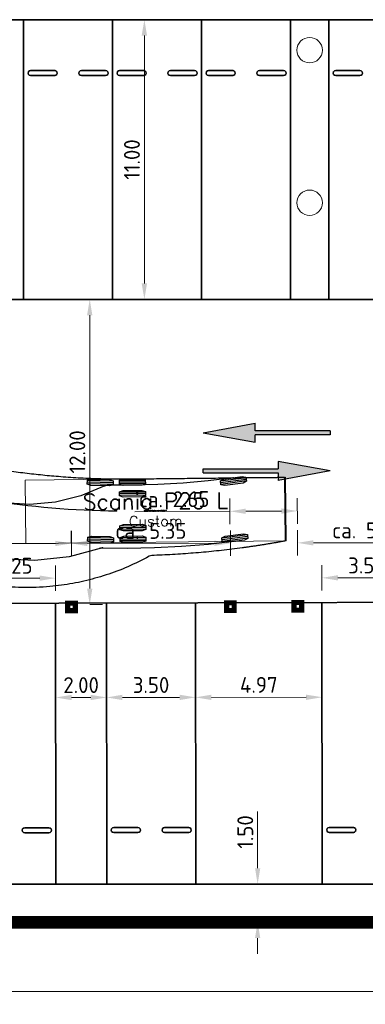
# Model space of a CAD drawing. Header units: metres. Extents: x -173 to 224, y -225 to 46.
# Tile 21 of 42: x 14 to 28, y -30 to 9. Entities that reach past the tile are written whole.
import ezdxf
from ezdxf.enums import TextEntityAlignment as Align

# ---------------------------------------------------------------- set-up
doc = ezdxf.new("R2010")
doc.units = ezdxf.units.M
doc.layers.get('0').update_dxf_attribs({"lineweight": 25})
doc.layers.get('Defpoints').update_dxf_attribs({"color": 40, "lineweight": 25})
for name, color, linetype, lineweight in [('N-WE-VH-KANTVERHARDING-G', 210, 'Continuous', 35), ('N-WE-VW-MARKERING_PIJL-S', 7, 'Continuous', 25), ('X-XX-AL-AANKLEDING-S', 7, 'Continuous', 25), ('X-XX-AL-M-250', 7, 'Continuous', 18), ('X-XX-AL-NIEUWE PIJLER BOVENAF LADEN-A', 152, 'Continuous', 9)]:
    doc.layers.add(name, color=color, linetype=linetype, lineweight=lineweight)
doc.layers.add('X-XX-AL-BESTAANDE PIJLER OVERKAPPING-A', color=130, linetype='Continuous')
doc.layers.add('X-XX-AL-EXTRA TERREIN PARKEREN', color=30, linetype='Continuous')
doc.styles.add('NLCS-ISO-M250-T25', font='NLCS-ISO.ttf', dxfattribs={"height": 0.625})
doc.styles.add('TSText', font='Simplex.shx')
doc.dimstyles.new('NLCS-M250-T25-PIJL_L2_H4', dxfattribs={"dimscale": 0.25, "dimtxt": 2.5, "dimasz": 2.5, "dimexe": 2, "dimexo": 2, "dimgap": 0.7, "dimtad": 1, "dimzin": 0, "dimdsep": 46, "dimtxsty": 'NLCS-ISO-M250-T25', "dimcen": 0, "dimdle": 2, "dimclrd": 256, "dimclre": 256, "dimclrt": 256, "dimadec": 4, "dimazin": 0, "dimtfac": 1, "dimtdec": 3, "dimtofl": 0, "dimtmove": 0, "dimatfit": 3, "dimfxl": 2, "dimfxlon": 1, "dimtfillclr": 256, "dimtolj": 1, "dimtzin": 0, "dimlwd": -1, "dimlwe": -1, "dimarcsym": 0})

# ---------------------------------------------------------------- blocks, each defined once
blk = doc.blocks.new('*D85')
at = {"layer": 'Defpoints', "color": 0, "transparency": 16777216}
for p in [(-5.896, -26.654), (81.638, -26.654), (81.638, -29.383)]:
    blk.add_point(p, dxfattribs=at)
at = {"layer": 'X-XX-AL-M-250', "transparency": 16777216}
for p, q in [((-5.896, -28.883), (-5.896, -29.883)), ((81.638, -28.883), (81.638, -29.883)), ((-5.271, -29.383), (81.013, -29.383))]:
    blk.add_line(p, q, dxfattribs=at)
for points in [[(-5.271, -29.279), (-5.271, -29.487), (-5.896, -29.383)], [(81.013, -29.279), (81.013, -29.487), (81.638, -29.383)]]:
    blk.add_solid(points, dxfattribs=at)
at = {"layer": 'X-XX-AL-M-250', "transparency": 16777216, "insert": (37.871, -28.896), "char_height": 0.625, "attachment_point": 5, "style": 'NLCS-ISO-M250-T25'}
blk.add_mtext('\\A1;87.53', dxfattribs=at)
blk = doc.blocks.new('*D89')
at = {"layer": 'Defpoints', "color": 0, "transparency": 16777216}
for p in [(19.374, 8.846), (19.374, 8.846), (19.374, -2.154)]:
    blk.add_point(p, dxfattribs=at)
at = {"layer": 'X-XX-AL-M-250', "transparency": 16777216}
for p, q in [((19.374, 8.846), (18.874, 8.846)), ((19.374, -1.529), (19.374, 8.221)), ((19.374, -2.154), (19.874, -2.154))]:
    blk.add_line(p, q, dxfattribs=at)
for points in [[(19.269, 8.221), (19.478, 8.221), (19.374, 8.846)], [(19.269, -1.529), (19.478, -1.529), (19.374, -2.154)]]:
    blk.add_solid(points, dxfattribs=at)
at = {"layer": 'X-XX-AL-M-250', "transparency": 16777216, "insert": (18.886, 3.346), "char_height": 0.625, "attachment_point": 5, "rotation": 90, "style": 'NLCS-ISO-M250-T25'}
blk.add_mtext('\\A1;11.00', dxfattribs=at)
blk = doc.blocks.new('N-SVW-MARKERING_PIJL_RD_5.0')
blk.add_hatch(color=256).paths.add_polyline_path([(2.95, 0.375), (2.95, 0.075), (0, 0.075), (0, -0.075), (2.95, -0.075), (2.95, -0.375), (5, 0)])
for p, q in [((0, 0.075), (2.95, 0.075)), ((0, -0.075), (0, 0.075)), ((2.95, 0.375), (2.95, 0.075)), ((5, 0), (2.95, 0.375)), ((5, 0), (2.95, -0.375)), ((0, -0.075), (2.95, -0.075)), ((2.95, -0.075), (2.95, -0.375))]:
    blk.add_line(p, q)
blk = doc.blocks.new('*D93')
at = {"layer": 'Defpoints', "color": 0, "transparency": 16777216}
for p in [(17.226, -2.154), (17.226, -14.154), (17.226, -14.154)]:
    blk.add_point(p, dxfattribs=at)
at = {"layer": 'X-XX-AL-M-250', "transparency": 16777216}
for p, q in [((17.226, -2.154), (17.726, -2.154)), ((17.226, -2.779), (17.226, -13.529)), ((17.226, -14.154), (17.726, -14.154))]:
    blk.add_line(p, q, dxfattribs=at)
for points in [[(17.121, -2.779), (17.33, -2.779), (17.226, -2.154)], [(17.121, -13.529), (17.33, -13.529), (17.226, -14.154)]]:
    blk.add_solid(points, dxfattribs=at)
at = {"layer": 'X-XX-AL-M-250', "transparency": 16777216, "insert": (16.738, -8.154), "char_height": 0.625, "attachment_point": 5, "rotation": 90, "style": 'NLCS-ISO-M250-T25'}
blk.add_mtext('\\A1;12.00', dxfattribs=at)
blk = doc.blocks.new('*U102')
at = {"layer": 'X-XX-AL-AANKLEDING-S', "color": 2, "linetype": 'Continuous', "lineweight": 0, "ltscale": 0.3048, "transparency": 33554687}
blk.add_circle((0, 0), 0.0127, dxfattribs=at)
blk = doc.blocks.new('*U103')
at = {"layer": 'X-XX-AL-AANKLEDING-S', "color": 2, "linetype": 'Continuous', "lineweight": 0, "ltscale": 0.3048, "transparency": 33554687}
blk.add_circle((0, 0), 0.0127, dxfattribs=at)
blk = doc.blocks.new('*U104')
at = {"layer": 'X-XX-AL-AANKLEDING-S', "color": 2, "linetype": 'Continuous', "lineweight": 0, "ltscale": 0.3048, "transparency": 33554687}
blk.add_circle((0, 0), 0.0127, dxfattribs=at)
blk = doc.blocks.new('*U105')
at = {"layer": 'X-XX-AL-AANKLEDING-S', "color": 2, "linetype": 'Continuous', "lineweight": 0, "ltscale": 0.3048, "transparency": 33554687}
blk.add_circle((0, 0), 0.0127, dxfattribs=at)
blk = doc.blocks.new('*U106')
at = {"layer": 'X-XX-AL-AANKLEDING-S', "color": 2, "linetype": 'Continuous', "lineweight": 0, "ltscale": 0.3048, "transparency": 33554687}
blk.add_circle((0, 0), 0.0127, dxfattribs=at)
blk = doc.blocks.new('*U108')
at = {"layer": 'X-XX-AL-AANKLEDING-S', "color": 2, "linetype": 'Continuous', "lineweight": 0, "ltscale": 0.3048, "transparency": 33554687}
blk.add_circle((0, 0), 0.0127, dxfattribs=at)
blk = doc.blocks.new('*U118')
at = {"layer": 'X-XX-AL-AANKLEDING-S', "color": 3, "linetype": 'Continuous', "ltscale": 0.3048, "transparency": 33554687, "flags": 128}
for points in [[(79.757, -11.646), (79.723, -11.652), (79.69, -11.659), (79.656, -11.665), (79.622, -11.671), (79.588, -11.677), (79.554, -11.683), (79.521, -11.689), (79.487, -11.695), (79.453, -11.701), (79.419, -11.707), (79.385, -11.713), (79.352, -11.719), (79.318, -11.725), (79.284, -11.731), (79.25, -11.737), (79.216, -11.742), (79.183, -11.748), (79.149, -11.754), (79.115, -11.759), (79.081, -11.765), (79.047, -11.771), (79.014, -11.776), (78.98, -11.782), (78.946, -11.787), (78.912, -11.793), (78.878, -11.798), (78.845, -11.803), (78.811, -11.809), (78.777, -11.814), (78.743, -11.819), (78.709, -11.825), (78.675, -11.83), (78.642, -11.835), (78.608, -11.84), (78.574, -11.845), (78.54, -11.85), (78.506, -11.855), (78.473, -11.86), (78.439, -11.865), (78.405, -11.87), (78.371, -11.875), (78.337, -11.88), (78.304, -11.885), (78.27, -11.89), (78.236, -11.895), (78.202, -11.899), (78.168, -11.904), (78.134, -11.909), (78.101, -11.913), (78.067, -11.918), (77.965, -11.931), (77.864, -11.945), (77.763, -11.958), (77.661, -11.97), (77.56, -11.983), (77.459, -11.995), (77.357, -12.007), (77.256, -12.018), (77.155, -12.029), (77.053, -12.04), (76.952, -12.051), (76.851, -12.061), (76.749, -12.071), (76.648, -12.081), (76.547, -12.09), (76.445, -12.099), (76.344, -12.108), (76.242, -12.116), (76.141, -12.125), (76.039, -12.132), (75.938, -12.14), (75.836, -12.147), (75.734, -12.154), (75.632, -12.161), (75.53, -12.167), (75.428, -12.174), (75.326, -12.179), (75.224, -12.185), (75.121, -12.19), (75.019, -12.195), (74.916, -12.2), (74.813, -12.204), (74.71, -12.208), (74.607, -12.212), (74.504, -12.215), (74.4, -12.25), (74.297, -12.306), (74.193, -12.361), (74.089, -12.414), (73.985, -12.466), (73.88, -12.516), (73.776, -12.565), (73.67, -12.613), (73.565, -12.659), (73.459, -12.705), (73.353, -12.749), (73.246, -12.791), (73.14, -12.832), (73.032, -12.872), (72.925, -12.911), (72.817, -12.948), (72.709, -12.984), (72.601, -13.019), (72.493, -13.053), (72.384, -13.085), (72.275, -13.115), (72.167, -13.145), (72.058, -13.174), (71.949, -13.2), (71.839, -13.226), (71.73, -13.251), (71.62, -13.274), (71.51, -13.296), (71.4, -13.316), (71.289, -13.336), (71.178, -13.354), (71.067, -13.371), (70.956, -13.387), (70.844, -13.402), (70.731, -13.415), (70.619, -13.427), (70.505, -13.437), (70.369, -13.449), (70.232, -13.458), (70.095, -13.466), (69.958, -13.471), (69.821, -13.475), (69.684, -13.477), (69.546, -13.476), (69.409, -13.474), (69.272, -13.47), (69.135, -13.464), (68.998, -13.457), (68.861, -13.447), (68.724, -13.436), (68.588, -13.422), (68.452, -13.407), (68.316, -13.39), (68.181, -13.371), (68.046, -13.35), (67.912, -13.327), (67.778, -13.303), (67.644, -13.276), (67.511, -13.248), (67.379, -13.219), (67.247, -13.187), (67.115, -13.153), (66.985, -13.118), (66.855, -13.081), (66.725, -13.043), (66.597, -13.002), (66.469, -12.96), (66.341, -12.916), (66.214, -12.871), (66.089, -12.824), (65.963, -12.775), (65.839, -12.724), (65.715, -12.672), (65.592, -12.618), (65.47, -12.563), (65.349, -12.506), (65.229, -12.447), (65.109, -12.387), (64.99, -12.325), (64.872, -12.262), (64.755, -12.197), (64.639, -12.13), (64.524, -12.062), (64.41, -11.992), (64.296, -11.921), (64.184, -11.848), (64.072, -11.774), (63.962, -11.698), (63.838, -11.61), (63.716, -11.521), (63.595, -11.43), (63.476, -11.337), (63.358, -11.242), (63.241, -11.145), (63.126, -11.046), (63.013, -10.946), (62.901, -10.844), (62.79, -10.74), (62.681, -10.635), (62.574, -10.528), (62.469, -10.419), (62.365, -10.309), (62.263, -10.197), (62.215, -10.038), (62.193, -9.86), (62.171, -9.686), (62.15, -9.514), (62.13, -9.346), (62.11, -9.181), (62.09, -9.018), (62.072, -8.858), (62.054, -8.701), (62.036, -8.546), (62.019, -8.394), (62.002, -8.243), (61.947, -8.117), (61.878, -8), (61.812, -7.881), (61.747, -7.761), (61.684, -7.641), (61.623, -7.519), (61.564, -7.397), (61.506, -7.273), (61.451, -7.15), (61.398, -7.025), (61.346, -6.901), (61.297, -6.775), (61.25, -6.65), (61.205, -6.525), (61.162, -6.399), (61.121, -6.274), (61.083, -6.149), (61.046, -6.024), (61.011, -5.899), (60.978, -5.774), (60.948, -5.65), (60.919, -5.525), (60.892, -5.402), (60.867, -5.278), (60.844, -5.155), (60.823, -5.033), (60.803, -4.911), (60.786, -4.789), (60.77, -4.668), (60.756, -4.548), (60.744, -4.428), (60.733, -4.309), (60.724, -4.19), (60.716, -4.073), (60.71, -3.956), (60.706, -3.84), (60.704, -3.724), (60.702, -3.61), (60.703, -3.497), (60.704, -3.384), (60.707, -3.272), (60.712, -3.161), (60.718, -3.05), (60.725, -2.94), (60.733, -2.831), (60.743, -2.722), (60.754, -2.614), (60.766, -2.507), (60.78, -2.4), (60.794, -2.293), (60.81, -2.187), (60.828, -2.081), (60.846, -1.976), (60.866, -1.87), (60.887, -1.765), (60.909, -1.66), (60.933, -1.555), (60.958, -1.451), (60.984, -1.346), (61.012, -1.241), (61.041, -1.136), (61.072, -1.032), (61.103, -0.927), (61.136, -0.822), (61.171, -0.717), (61.207, -0.613), (61.245, -0.508), (61.284, -0.403), (61.324, -0.298), (61.366, -0.194), (61.41, -0.089), (61.455, 0.016), (61.467, 0.119), (61.463, 0.222), (61.46, 0.324), (61.456, 0.427), (61.453, 0.53), (61.449, 0.633), (61.446, 0.736), (61.443, 0.838), (61.44, 0.941), (61.437, 1.044), (61.434, 1.147), (61.431, 1.249), (61.429, 1.352), (61.426, 1.455), (61.423, 1.558), (61.421, 1.661), (61.419, 1.763), (61.417, 1.866), (61.414, 1.969), (61.412, 2.072), (61.41, 2.174), (61.409, 2.277), (61.407, 2.38), (61.405, 2.482), (61.404, 2.585), (61.402, 2.687), (61.401, 2.79), (61.399, 2.893), (61.398, 2.995), (61.397, 3.098), (61.396, 3.2), (61.395, 3.303), (61.394, 3.405), (61.394, 3.508), (61.393, 3.61), (61.392, 3.712), (61.392, 3.815), (61.392, 3.917), (61.391, 4.019), (61.391, 4.121), (61.391, 4.224), (61.391, 4.326), (61.391, 4.428), (61.391, 4.53), (61.392, 4.632), (61.392, 4.734), (61.392, 4.836), (61.393, 4.938), (61.394, 5.04), (61.394, 5.142), (61.395, 5.244), (61.396, 5.346), (61.397, 5.448), (61.398, 5.549), (61.399, 5.651), (61.401, 5.753), (61.402, 5.855), (61.403, 5.956), (61.405, 6.058), (61.407, 6.16), (61.408, 6.261), (61.41, 6.363), (61.412, 6.464), (61.414, 6.566), (61.416, 6.667), (61.418, 6.769), (61.421, 6.87), (61.423, 6.971), (61.426, 7.072), (61.428, 7.172), (61.429, 7.206), (61.43, 7.24), (61.431, 7.273), (61.432, 7.307), (61.432, 7.341), (61.433, 7.375), (61.434, 7.409), (61.435, 7.442), (61.436, 7.476), (61.437, 7.51), (61.438, 7.544), (61.439, 7.577), (61.44, 7.611), (61.441, 7.645), (61.442, 7.679), (61.443, 7.713), (61.444, 7.746), (61.445, 7.78), (61.446, 7.814), (61.446, 7.847), (61.447, 7.881), (61.447, 7.915), (61.448, 7.949), (61.448, 7.982), (61.449, 8.016), (61.45, 8.05), (61.45, 8.083), (61.451, 8.117), (61.451, 8.151), (61.452, 8.184), (61.453, 8.218), (61.453, 8.252), (61.454, 8.285), (61.455, 8.319), (61.455, 8.352), (61.456, 8.386), (61.457, 8.419), (61.457, 8.453), (61.458, 8.486), (61.459, 8.52), (61.459, 8.553), (61.46, 8.586), (61.461, 8.619), (61.461, 8.653), (61.462, 8.686), (61.463, 8.719), (61.464, 8.752), (61.464, 8.785), (61.465, 8.818), (61.466, 8.851), (63.966, 8.852), (63.966, 8.819), (63.966, 8.787), (63.966, 8.753), (63.966, 8.72), (63.966, 8.687), (63.966, 8.654), (63.966, 8.621), (63.966, 8.587), (63.966, 8.554), (63.966, 8.521), (63.966, 8.487), (63.966, 8.454), (63.966, 8.42), (63.966, 8.387), (63.966, 8.353), (63.966, 8.32), (63.966, 8.286), (63.966, 8.253), (63.966, 8.219), (63.966, 8.186), (63.966, 8.152), (63.966, 8.118), (63.966, 8.085), (63.966, 8.051), (63.966, 8.017), (63.966, 7.984), (63.966, 7.95), (63.966, 7.916), (63.966, 7.882), (63.966, 7.849), (63.966, 7.815), (63.966, 7.781), (63.966, 7.748), (63.966, 7.714), (63.966, 7.68), (63.967, 7.646), (63.967, 7.613), (63.967, 7.579), (63.967, 7.545), (63.967, 7.511), (63.967, 7.477), (63.967, 7.444), (63.967, 7.41), (63.967, 7.376), (63.967, 7.342), (63.967, 7.309), (63.967, 7.275), (63.967, 7.241), (63.967, 7.207), (63.967, 7.173), (63.967, 7.073), (63.967, 6.972), (63.967, 6.871), (63.967, 6.77), (63.967, 6.669), (63.967, 6.567), (63.967, 6.466), (63.967, 6.364), (63.967, 6.263), (63.967, 6.162), (63.967, 6.06), (63.967, 5.959), (63.967, 5.857), (63.967, 5.756), (63.968, 5.654), (63.968, 5.553), (63.968, 5.452), (63.968, 5.35), (63.968, 5.249), (63.968, 5.148), (63.968, 5.046), (63.968, 4.945), (63.968, 4.844), (63.968, 4.743), (63.968, 4.641), (63.968, 4.54), (63.968, 4.439), (63.968, 4.338), (63.969, 4.237), (63.969, 4.136), (63.969, 4.035), (63.97, 3.934), (63.97, 3.833), (63.971, 3.732), (63.971, 3.631), (63.972, 3.53), (63.973, 3.43), (63.974, 3.329), (63.974, 3.228), (63.975, 3.127), (63.976, 3.026), (63.978, 2.926), (63.979, 2.825), (63.98, 2.724), (63.982, 2.624), (63.983, 2.523), (63.985, 2.423), (63.987, 2.322), (63.988, 2.222), (63.99, 2.121), (63.992, 2.021), (63.994, 1.92), (63.997, 1.82), (63.999, 1.719), (64.001, 1.619), (64.004, 1.518)], [(64.004, 1.518), (64.006, 1.418), (64.009, 1.317), (64.012, 1.217), (64.014, 1.117), (64.017, 1.016), (64.02, 0.916), (64.023, 0.815), (64.027, 0.715), (64.03, 0.615), (64.033, 0.514), (64.037, 0.414), (64.04, 0.314), (64.044, 0.213), (64.048, 0.113), (64.051, 0.012), (64.055, -0.088), (64.059, -0.188), (64.063, -0.289), (64.068, -0.389), (64.072, -0.489), (64.076, -0.59), (64.081, -0.69), (64.085, -0.791), (64.09, -0.891), (64.095, -0.991), (64.099, -1.092), (64.104, -1.192), (64.109, -1.292), (64.114, -1.393), (64.12, -1.493), (64.125, -1.593), (64.13, -1.693), (64.136, -1.793), (64.141, -1.893), (64.147, -1.992), (64.152, -2.092), (64.158, -2.191), (64.164, -2.29), (64.17, -2.388), (64.176, -2.487), (64.182, -2.584), (64.188, -2.682), (64.194, -2.779), (64.2, -2.876), (64.206, -2.972), (64.213, -3.068), (64.219, -3.163), (64.226, -3.258), (64.232, -3.352), (64.239, -3.446), (64.245, -3.539), (64.252, -3.632), (64.258, -3.724), (64.265, -3.816), (64.272, -3.907), (64.279, -3.998), (64.287, -4.089), (64.296, -4.178), (64.307, -4.267), (64.319, -4.355), (64.333, -4.443), (64.348, -4.53), (64.364, -4.616), (64.382, -4.702), (64.401, -4.786), (64.421, -4.87), (64.443, -4.953), (64.465, -5.035), (64.489, -5.117), (64.514, -5.197), (64.54, -5.277), (64.567, -5.356), (64.595, -5.434), (64.625, -5.511), (64.655, -5.588), (64.687, -5.664), (64.719, -5.739), (64.753, -5.813), (64.787, -5.887), (64.823, -5.96), (64.86, -6.033), (64.897, -6.105), (64.936, -6.176), (64.976, -6.247), (65.017, -6.317), (65.059, -6.386), (65.103, -6.455), (65.147, -6.523), (65.192, -6.591), (65.238, -6.658), (65.286, -6.724), (65.334, -6.789), (65.383, -6.854), (65.434, -6.918), (65.485, -6.981), (65.537, -7.044), (65.59, -7.105), (65.644, -7.166), (65.699, -7.226), (65.755, -7.285), (65.812, -7.344), (65.87, -7.401), (65.928, -7.458), (65.988, -7.513), (66.048, -7.568), (66.109, -7.622), (66.171, -7.675), (66.233, -7.727), (66.297, -7.778), (66.361, -7.828), (66.426, -7.877), (66.492, -7.925), (66.558, -7.972), (66.63, -8.021), (66.703, -8.07), (66.777, -8.117), (66.851, -8.162), (66.927, -8.207), (67.003, -8.25), (67.079, -8.293), (67.157, -8.333), (67.235, -8.373), (67.313, -8.412), (67.393, -8.449), (67.473, -8.484), (67.553, -8.519), (67.634, -8.552), (67.716, -8.584), (67.798, -8.615), (67.881, -8.644), (67.964, -8.672), (68.048, -8.698), (68.132, -8.723), (68.217, -8.747), (68.302, -8.769), (68.387, -8.79), (68.473, -8.81), (68.56, -8.828), (68.646, -8.845), (68.733, -8.861), (68.821, -8.875), (68.908, -8.887), (68.996, -8.9), (69.084, -8.912), (69.171, -8.924), (69.259, -8.936), (69.346, -8.947), (69.433, -8.958), (69.521, -8.969), (69.608, -8.98), (69.696, -8.99), (69.783, -9), (69.87, -9.01), (69.958, -9.02), (70.045, -9.029), (70.133, -9.038), (70.22, -9.047), (70.308, -9.056), (70.396, -9.065), (70.483, -9.073), (70.571, -9.081), (70.659, -9.088), (70.746, -9.096), (70.834, -9.103), (70.931, -9.111), (71.028, -9.118), (71.126, -9.126), (71.223, -9.132), (71.321, -9.139), (71.419, -9.145), (71.517, -9.151), (71.615, -9.157), (71.713, -9.162), (71.811, -9.167), (71.91, -9.172), (72.008, -9.177), (72.106, -9.181), (72.205, -9.185), (72.304, -9.188), (72.402, -9.191), (72.501, -9.194), (72.6, -9.197), (72.698, -9.199), (72.797, -9.201), (72.896, -9.203), (72.995, -9.205), (73.094, -9.206), (73.192, -9.207), (73.292, -9.207), (73.391, -9.207), (73.49, -9.207), (73.589, -9.207), (73.689, -9.206), (73.789, -9.205), (73.888, -9.204), (73.988, -9.203), (74.088, -9.202), (74.188, -9.201), (74.288, -9.199), (74.388, -9.198), (74.488, -9.197), (74.589, -9.196), (74.689, -9.195), (74.79, -9.194), (74.89, -9.193), (74.991, -9.192), (75.092, -9.191), (75.193, -9.19), (75.294, -9.188), (75.395, -9.187), (75.496, -9.186), (75.598, -9.185), (75.699, -9.184), (75.8, -9.183), (75.902, -9.182), (76.003, -9.181), (76.105, -9.18), (76.206, -9.179), (76.308, -9.177), (76.41, -9.176), (76.511, -9.175), (76.613, -9.174), (76.715, -9.173), (76.817, -9.172), (76.918, -9.171), (77.02, -9.17), (77.122, -9.169), (77.223, -9.168), (77.325, -9.166), (77.427, -9.165), (77.529, -9.164), (77.63, -9.163), (77.732, -9.162), (77.834, -9.161), (77.935, -9.16), (78.037, -9.159), (78.071, -9.158), (78.105, -9.158), (78.138, -9.158), (78.172, -9.157), (78.206, -9.157), (78.24, -9.156), (78.274, -9.156), (78.308, -9.156), (78.342, -9.155), (78.375, -9.155), (78.409, -9.155), (78.443, -9.154), (78.477, -9.154), (78.511, -9.154), (78.545, -9.153), (78.579, -9.153), (78.613, -9.152), (78.646, -9.152), (78.68, -9.152), (78.714, -9.151), (78.748, -9.151), (78.782, -9.151), (78.816, -9.15), (78.85, -9.15), (78.883, -9.15), (78.917, -9.149), (78.951, -9.149), (78.985, -9.148), (79.019, -9.148), (79.053, -9.148), (79.087, -9.147), (79.121, -9.147), (79.154, -9.147), (79.188, -9.146), (79.222, -9.146), (79.256, -9.145), (79.29, -9.145), (79.324, -9.145), (79.358, -9.144), (79.391, -9.144), (79.425, -9.144), (79.459, -9.143), (79.493, -9.143), (79.527, -9.143), (79.561, -9.142), (79.595, -9.142), (79.628, -9.141), (79.662, -9.141), (79.696, -9.141), (79.73, -9.14), (79.757, -11.646)]]:
    blk.add_lwpolyline(points, dxfattribs=at)
blk = doc.blocks.new('*U120')
at = {"layer": 'X-XX-AL-AANKLEDING-S', "color": 254, "linetype": 'Continuous', "lineweight": 0, "ltscale": 0.3048, "transparency": 33554687}
blk.add_lwpolyline([(0, 1.25), (-10.24, 1.25), (-10.24, -1.25), (0, -1.25), (0, 1.25), (0, 1.25)], close=True, dxfattribs=at)
blk = doc.blocks.new('*U119')
at = {"layer": 'X-XX-AL-AANKLEDING-S', "color": 2, "linetype": 'Continuous', "ltscale": 0.3048, "transparency": 33554687}
for p, q in [((0.467, 1.253), (-0.54, 1.116)), ((0.475, 1.19), (-0.531, 1.053)), ((-4.761, 0.988), (-5.776, 1.017)), ((-4.759, 1.051), (-5.775, 1.08)), ((-4.757, 1.115), (-5.773, 1.144)), ((-3.495, 1.149), (-4.511, 1.138)), ((-3.494, 1.085), (-4.51, 1.074)), ((-3.493, 1.022), (-4.509, 1.011)), ((0.484, 1.127), (-0.523, 0.99)), ((-3.49, 0.691), (-4.506, 0.68)), ((-3.489, 0.628), (-4.505, 0.617)), ((-3.488, 0.564), (-4.504, 0.553)), ((-3.475, -0.64), (-4.491, -0.651)), ((-3.475, -0.704), (-4.491, -0.715)), ((-3.474, -0.767), (-4.49, -0.778)), ((-4.743, -1.13), (-5.758, -1.103)), ((-3.47, -1.097), (-4.486, -1.108)), ((-3.47, -1.161), (-4.486, -1.172)), ((0.523, -0.994), (-0.485, -1.124)), ((0.531, -1.057), (-0.477, -1.187)), ((0.539, -1.12), (-0.469, -1.25)), ((-4.746, -1.257), (-5.762, -1.23)), ((-4.744, -1.193), (-5.76, -1.167)), ((-3.469, -1.224), (-4.485, -1.235))]:
    blk.add_line(p, q, dxfattribs=at)
at = {"layer": 'X-XX-AL-AANKLEDING-S', "color": 254, "linetype": 'Continuous', "ltscale": 0.3048, "transparency": 33554687, "flags": 128}
for points in [[(-4.757, 1.13), (-4.761, 0.972), (-4.905, 0.928), (-5.636, 0.949), (-5.777, 1.001), (-5.772, 1.16), (-5.629, 1.203), (-4.898, 1.182)], [(-3.495, 1.164), (-3.493, 1.006), (-3.635, 0.957), (-4.366, 0.949), (-4.509, 0.995), (-4.511, 1.153), (-4.369, 1.203), (-3.638, 1.211)], [(0.465, 1.269), (0.486, 1.112), (0.352, 1.045), (-0.373, 0.947), (-0.521, 0.975), (-0.542, 1.132), (-0.407, 1.198), (0.317, 1.297)], [(-3.49, 0.707), (-3.488, 0.549), (-3.63, 0.499), (-4.361, 0.491), (-4.504, 0.538), (-4.506, 0.696), (-4.364, 0.745), (-3.633, 0.753)], [(-3.475, -0.624), (-3.474, -0.783), (-3.615, -0.832), (-4.347, -0.84), (-4.49, -0.794), (-4.491, -0.635), (-4.35, -0.586), (-3.618, -0.578)], [(-4.742, -1.114), (-4.747, -1.273), (-4.89, -1.317), (-5.621, -1.297), (-5.762, -1.246), (-5.758, -1.087), (-5.615, -1.043), (-4.883, -1.063)], [(-3.47, -1.082), (-3.469, -1.24), (-3.61, -1.289), (-4.342, -1.297), (-4.485, -1.251), (-4.486, -1.093), (-4.345, -1.043), (-3.613, -1.035)], [(0.521, -0.979), (0.541, -1.136), (0.406, -1.201), (-0.32, -1.294), (-0.467, -1.265), (-0.487, -1.108), (-0.352, -1.043), (0.374, -0.949)]]:
    blk.add_lwpolyline(points, close=True, dxfattribs=at)
at = {"layer": 'X-XX-AL-AANKLEDING-S', "rotation": 0.6223287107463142}
blk.add_blockref('*U120', (2.03, 0.022), dxfattribs=at)
at = {"layer": 'X-XX-AL-AANKLEDING-S', "color": 4, "transparency": 33554687, "style": 'TSText'}
for s, height, p in [('Scania P25 L', 0.625, (-3.094, 0.329)), ('Custom', 0.4167, (-3.085, -0.452)), ('(c) 2022 Transoft Solutions, Inc. All rights reserved.', 0.025, (-3.09, -0.034))]:
    blk.add_text(s, height=height, rotation=0.6223, dxfattribs=at).set_placement(p, align=Align.MIDDLE_CENTER)
blk = doc.blocks.new('*U123')
at = {"layer": 'X-XX-AL-AANKLEDING-S', "color": 6, "linetype": 'Continuous', "lineweight": 0, "ltscale": 0.3048, "transparency": 33554687}
blk.add_circle((0, 0), 0.0127, dxfattribs=at)
blk = doc.blocks.new('*U101')
at = {"layer": 'X-XX-AL-AANKLEDING-S', "color": 2, "linetype": 'Continuous', "ltscale": 0.3048, "transparency": 33554687, "flags": 128}
for points in [[(72.657, -9.477), (71.717, -9.872), (70.728, -10.118), (69.712, -10.209), (68.695, -10.144), (67.7, -9.924), (66.75, -9.555), (65.867, -9.044), (65.074, -8.404), (64.516, -7.809)], [(72.572, -11.914), (71.26, -12.267), (69.909, -12.415), (68.552, -12.354), (67.22, -12.086), (65.945, -11.617), (64.756, -10.959), (63.683, -10.126), (62.749, -9.139), (62.118, -8.254)], [(77.703, -9.164), (76.722, -9.282), (75.738, -9.37), (74.753, -9.427), (73.765, -9.453), (72.778, -9.449)], [(77.791, -11.66), (76.733, -11.779), (75.672, -11.866), (74.609, -11.92), (73.545, -11.941), (72.481, -11.929)]]:
    blk.add_lwpolyline(points, dxfattribs=at)
at = {"layer": 'X-XX-AL-AANKLEDING-S', "color": 6, "linetype": 'Continuous', "ltscale": 0.3048, "transparency": 33554687}
blk.add_arc((73.4, 22.501), 32.964, 260.6651, 269.5188, dxfattribs=at)
at = {"layer": 'X-XX-AL-AANKLEDING-S'}
for name, p in [('*U118', (0, 0)), ('*U119', (77.748, -10.412)), ('*U102', (77.703, -9.164)), ('*U106', (72.657, -9.477)), ('*U103', (72.778, -9.449)), ('*U105', (72.481, -11.929)), ('*U108', (72.572, -11.914)), ('*U104', (77.791, -11.66))]:
    blk.add_blockref(name, p, dxfattribs=at)
at = {"layer": 'X-XX-AL-AANKLEDING-S', "rotation": 179.5187578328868}
blk.add_blockref('*U123', (73.123, -10.462), dxfattribs=at)
blk = doc.blocks.new('*D143')
at = {"layer": 'Defpoints', "color": 0, "transparency": 16777216}
for p in [(15.887, -17.815), (17.887, -17.813), (17.887, -17.813)]:
    blk.add_point(p, dxfattribs=at)
at = {"layer": 'X-XX-AL-M-250', "transparency": 16777216}
for p, q in [((15.887, -17.815), (15.887, -17.315)), ((17.887, -17.813), (17.887, -17.313)), ((16.512, -17.814), (17.262, -17.814))]:
    blk.add_line(p, q, dxfattribs=at)
for points in [[(16.512, -17.71), (16.512, -17.919), (15.887, -17.815)], [(17.262, -17.71), (17.262, -17.918), (17.887, -17.813)]]:
    blk.add_solid(points, dxfattribs=at)
at = {"layer": 'X-XX-AL-M-250', "transparency": 16777216, "insert": (16.887, -17.327), "char_height": 0.625, "attachment_point": 5, "rotation": 0.0517, "style": 'NLCS-ISO-M250-T25'}
blk.add_mtext('\\A1;2.00', dxfattribs=at)
blk = doc.blocks.new('*D145')
at = {"layer": 'Defpoints', "color": 0, "transparency": 16777216}
for p in [(16.503, -11.754), (5.509, -14.427), (16.509, -14.401)]:
    blk.add_point(p, dxfattribs=at)
at = {"layer": 'X-XX-AL-M-250', "transparency": 16777216}
for p, q in [((5.504, -12.28), (5.501, -11.28)), ((16.504, -12.254), (16.501, -11.254)), ((6.128, -11.779), (15.878, -11.756))]:
    blk.add_line(p, q, dxfattribs=at)
for points in [[(6.127, -11.675), (6.128, -11.883), (5.503, -11.78)], [(15.877, -11.651), (15.878, -11.86), (16.503, -11.754)]]:
    blk.add_solid(points, dxfattribs=at)
at = {"layer": 'X-XX-AL-M-250', "transparency": 16777216, "insert": (11.001, -11.279), "char_height": 0.625, "attachment_point": 5, "rotation": 0.1363, "style": 'NLCS-ISO-M250-T25'}
blk.add_mtext('\\A1;ca. 11.00', dxfattribs=at)
blk = doc.blocks.new('*D146')
at = {"layer": 'Defpoints', "color": 0, "transparency": 16777216}
for p in [(22.756, -11.746), (16.509, -14.401), (22.759, -14.394)]:
    blk.add_point(p, dxfattribs=at)
at = {"layer": 'X-XX-AL-M-250', "transparency": 16777216}
for p, q in [((16.506, -12.254), (16.505, -11.254)), ((22.756, -12.246), (22.755, -11.246)), ((17.131, -11.753), (22.131, -11.747))]:
    blk.add_line(p, q, dxfattribs=at)
for points in [[(17.131, -11.649), (17.131, -11.857), (16.506, -11.754)], [(22.131, -11.643), (22.131, -11.851), (22.756, -11.746)]]:
    blk.add_solid(points, dxfattribs=at)
at = {"layer": 'X-XX-AL-M-250', "transparency": 16777216, "insert": (19.63, -11.262), "char_height": 0.625, "attachment_point": 5, "rotation": 0.0686, "style": 'NLCS-ISO-M250-T25'}
blk.add_mtext('\\A1;ca. 5.35', dxfattribs=at)
blk = doc.blocks.new('*D147')
at = {"layer": 'Defpoints', "color": 0, "transparency": 16777216}
for p in [(25.388, -10.479), (22.759, -14.394), (25.409, -14.38)]:
    blk.add_point(p, dxfattribs=at)
at = {"layer": 'X-XX-AL-M-250', "transparency": 16777216}
for p, q in [((22.741, -10.992), (22.736, -9.992)), ((25.391, -10.978), (25.386, -9.979)), ((22.739, -10.492), (18.997, -10.512)), ((24.763, -10.482), (23.364, -10.489))]:
    blk.add_line(p, q, dxfattribs=at)
for points in [[(23.363, -10.385), (23.364, -10.593), (22.739, -10.492)], [(24.763, -10.378), (24.764, -10.586), (25.388, -10.479)]]:
    blk.add_solid(points, dxfattribs=at)
at = {"layer": 'X-XX-AL-M-250', "transparency": 16777216, "insert": (20.545, -10.016), "char_height": 0.625, "attachment_point": 5, "rotation": 0.2959, "style": 'NLCS-ISO-M250-T25'}
blk.add_mtext('\\A1;ca. 2.65', dxfattribs=at)
blk = doc.blocks.new('*D148')
at = {"layer": 'Defpoints', "color": 0, "transparency": 16777216}
for p in [(29.858, -13.105), (26.361, -16.824), (29.861, -16.821)]:
    blk.add_point(p, dxfattribs=at)
at = {"layer": 'X-XX-AL-M-250', "transparency": 16777216}
for p, q in [((26.358, -13.609), (26.357, -12.609)), ((29.858, -13.605), (29.857, -12.605)), ((26.983, -13.108), (29.233, -13.106))]:
    blk.add_line(p, q, dxfattribs=at)
for points in [[(26.983, -13.004), (26.983, -13.212), (26.358, -13.109)], [(29.233, -13.002), (29.233, -13.21), (29.858, -13.105)]]:
    blk.add_solid(points, dxfattribs=at)
at = {"layer": 'X-XX-AL-M-250', "transparency": 16777216, "insert": (28.107, -12.62), "char_height": 0.625, "attachment_point": 5, "rotation": 0.0517, "style": 'NLCS-ISO-M250-T25'}
blk.add_mtext('\\A1;3.50', dxfattribs=at)
blk = doc.blocks.new('*D149')
at = {"layer": 'Defpoints', "color": 0, "transparency": 16777216}
for p in [(30.807, -11.728), (25.397, -14.38), (30.809, -14.375)]:
    blk.add_point(p, dxfattribs=at)
at = {"layer": 'X-XX-AL-M-250', "transparency": 16777216}
for p, q in [((30.807, -12.228), (30.806, -11.228)), ((25.395, -12.233), (25.395, -11.233)), ((26.02, -11.732), (30.182, -11.728))]:
    blk.add_line(p, q, dxfattribs=at)
for points in [[(26.02, -11.628), (26.02, -11.836), (25.395, -11.733)], [(30.181, -11.624), (30.182, -11.832), (30.807, -11.728)]]:
    blk.add_solid(points, dxfattribs=at)
at = {"layer": 'X-XX-AL-M-250', "transparency": 16777216, "insert": (28.1, -11.242), "char_height": 0.625, "attachment_point": 5, "rotation": 0.0517, "style": 'NLCS-ISO-M250-T25'}
blk.add_mtext('\\A1;ca. 5.41', dxfattribs=at)
blk = doc.blocks.new('*D168')
at = {"layer": 'Defpoints', "color": 0, "transparency": 16777216}
for p in [(17.887, -17.813), (21.387, -17.81), (21.387, -17.81)]:
    blk.add_point(p, dxfattribs=at)
at = {"layer": 'X-XX-AL-M-250', "transparency": 16777216}
for p, q in [((17.887, -17.813), (17.887, -17.313)), ((21.387, -17.81), (21.387, -17.31)), ((18.512, -17.813), (20.762, -17.811))]:
    blk.add_line(p, q, dxfattribs=at)
for points in [[(18.512, -17.708), (18.512, -17.917), (17.887, -17.813)], [(20.762, -17.706), (20.762, -17.915), (21.387, -17.81)]]:
    blk.add_solid(points, dxfattribs=at)
at = {"layer": 'X-XX-AL-M-250', "transparency": 16777216, "insert": (19.637, -17.324), "char_height": 0.625, "attachment_point": 5, "rotation": 0.0517, "style": 'NLCS-ISO-M250-T25'}
blk.add_mtext('\\A1;3.50', dxfattribs=at)
blk = doc.blocks.new('*D169')
at = {"layer": 'Defpoints', "color": 0, "transparency": 16777216}
for p in [(21.387, -17.81), (26.362, -17.805), (26.362, -17.805)]:
    blk.add_point(p, dxfattribs=at)
at = {"layer": 'X-XX-AL-M-250', "transparency": 16777216}
for p, q in [((21.387, -17.81), (21.387, -17.31)), ((26.362, -17.805), (26.362, -17.305)), ((22.012, -17.809), (25.737, -17.806))]:
    blk.add_line(p, q, dxfattribs=at)
for points in [[(22.012, -17.705), (22.012, -17.914), (21.387, -17.81)], [(25.737, -17.702), (25.737, -17.91), (26.362, -17.805)]]:
    blk.add_solid(points, dxfattribs=at)
at = {"layer": 'X-XX-AL-M-250', "transparency": 16777216, "insert": (23.874, -17.32), "char_height": 0.625, "attachment_point": 5, "rotation": 0.0517, "style": 'NLCS-ISO-M250-T25'}
blk.add_mtext('\\A1;4.97', dxfattribs=at)
blk = doc.blocks.new('*D301')
at = {"layer": 'Defpoints', "color": 0, "transparency": 16777216}
for p in [(15.883, -13.12), (12.634, -14.121), (15.884, -14.118)]:
    blk.add_point(p, dxfattribs=at)
at = {"layer": 'X-XX-AL-M-250', "transparency": 16777216}
for p, q in [((12.633, -13.621), (12.633, -12.623)), ((15.883, -13.618), (15.883, -12.62)), ((13.258, -13.123), (15.258, -13.121))]:
    blk.add_line(p, q, dxfattribs=at)
for points in [[(13.258, -13.018), (13.258, -13.227), (12.633, -13.123)], [(15.258, -13.017), (15.258, -13.225), (15.883, -13.12)]]:
    blk.add_solid(points, dxfattribs=at)
at = {"layer": 'X-XX-AL-M-250', "transparency": 16777216, "insert": (14.258, -12.634), "char_height": 0.625, "attachment_point": 5, "rotation": 0.0517, "style": 'NLCS-ISO-M250-T25'}
blk.add_mtext('\\A1;3.25', dxfattribs=at)
blk = doc.blocks.new('*D405')
at = {"layer": 'Defpoints', "color": 0, "transparency": 16777216}
for p in [(-2.741, -25.154), (23.829, -25.154), (-2.741, -26.654)]:
    blk.add_point(p, dxfattribs=at)
at = {"layer": 'X-XX-AL-M-250', "transparency": 16777216}
for p, q in [((23.829, -24.529), (23.829, -22.304)), ((23.329, -25.154), (24.329, -25.154)), ((23.329, -26.654), (24.329, -26.654)), ((23.829, -27.279), (23.829, -27.904))]:
    blk.add_line(p, q, dxfattribs=at)
for points in [[(23.725, -24.529), (23.934, -24.529), (23.829, -25.154)], [(23.725, -27.279), (23.934, -27.279), (23.829, -26.654)]]:
    blk.add_solid(points, dxfattribs=at)
at = {"layer": 'X-XX-AL-M-250', "transparency": 16777216, "insert": (23.342, -23.104), "char_height": 0.625, "attachment_point": 5, "rotation": 90, "style": 'NLCS-ISO-M250-T25'}
blk.add_mtext('\\A1;1.50', dxfattribs=at)

msp = doc.modelspace()

# ---------------------------------------------------------------- linework, layer by layer
at = {"layer": 'N-WE-VH-KANTVERHARDING-G', "flags": 128}
for points in [[(14.623, 8.846), (1.123, 8.846), (3.358, 8.846)], [(74.623, 8.846), (1.123, 8.846)], [(14.623, -2.154), (14.623, 8.846)], [(18.123, -2.154), (18.123, 8.846)], [(18.123, -2.154), (18.123, 8.846)], [(21.623, -2.154), (21.623, 8.846)], [(21.623, -2.154), (21.623, 8.846)], [(25.123, -2.154), (25.123, 8.846)], [(25.123, -2.154), (25.123, 8.846)], [(26.623, -2.154), (26.623, 8.846)], [(14.898, 6.846), (15.848, 6.846)], [(14.898, 6.646), (15.848, 6.646)], [(16.898, 6.846), (17.848, 6.846)], [(16.898, 6.646), (17.848, 6.646)], [(18.398, 6.846), (19.348, 6.846)], [(18.398, 6.646), (19.348, 6.646)], [(20.398, 6.846), (21.348, 6.846)], [(20.398, 6.646), (21.348, 6.646)], [(21.898, 6.846), (22.848, 6.846)], [(21.898, 6.646), (22.848, 6.646)], [(23.898, 6.846), (24.848, 6.846)], [(23.898, 6.646), (24.848, 6.646)], [(26.898, 6.846), (27.848, 6.846)], [(26.898, 6.646), (27.848, 6.646)], [(1.123, -2.154), (74.623, -2.154)], [(-5.883, -14.154), (81.644, -13.946)], [(15.884, -14.103), (15.894, -25.136)], [(17.884, -14.098), (17.894, -25.134)], [(21.384, -14.09), (21.394, -25.131)], [(26.359, -14.078), (26.369, -25.126)], [(14.669, -22.936), (15.619, -22.936)], [(14.669, -23.136), (15.619, -23.136)], [(18.169, -22.931), (19.119, -22.931)], [(18.169, -23.131), (19.119, -23.131)], [(20.169, -22.931), (21.119, -22.931)], [(20.169, -23.131), (21.119, -23.131)], [(26.644, -22.923), (27.594, -22.923)], [(26.644, -23.123), (27.594, -23.123)], [(-4.856, -25.154), (81.638, -25.154)]]:
    msp.add_lwpolyline(points, dxfattribs=at)
at = {"layer": 'N-WE-VH-KANTVERHARDING-G'}
for centre, start, end in [((14.898, 6.746), 89.9604, 270), ((15.848, 6.746), 270, 90.0396), ((16.898, 6.746), 89.9604, 270), ((17.848, 6.746), 270, 90.0396), ((18.398, 6.746), 89.9604, 270), ((19.348, 6.746), 270, 90.0396), ((20.398, 6.746), 89.9604, 270), ((21.348, 6.746), 270, 90.0396), ((21.898, 6.746), 89.9604, 270), ((22.848, 6.746), 270, 90.0396), ((23.898, 6.746), 89.9604, 270), ((24.848, 6.746), 270, 90.0396), ((26.898, 6.746), 89.9604, 270), ((27.848, 6.746), 270, 90.0396), ((14.669, -23.036), 90, 270.0396), ((15.619, -23.036), 269.9604, 90), ((18.169, -23.031), 90, 270.0396), ((19.119, -23.031), 269.9604, 90), ((20.169, -23.031), 90, 270.0396), ((21.119, -23.031), 269.9604, 90), ((26.644, -23.023), 90, 270.0396), ((27.594, -23.023), 269.9604, 90)]:
    msp.add_arc(centre, 0.1, start, end, dxfattribs=at)
at = {"layer": 'X-XX-AL-BESTAANDE PIJLER OVERKAPPING-A', "const_width": 0.2}
for points in [[(16.359, -14.101), (16.659, -14.101), (16.659, -14.401), (16.359, -14.401)], [(22.609, -14.094), (22.909, -14.094), (22.909, -14.394), (22.609, -14.394)], [(25.259, -14.08), (25.559, -14.08), (25.559, -14.38), (25.259, -14.38)]]:
    msp.add_lwpolyline(points, close=True, dxfattribs=at)
at = {"layer": 'X-XX-AL-EXTRA TERREIN PARKEREN', "const_width": 0.5, "flags": 128}
msp.add_lwpolyline([(-5.882, -12.442), (-5.855, -26.654), (81.638, -26.654)], dxfattribs=at)
at = {"layer": 'X-XX-AL-NIEUWE PIJLER BOVENAF LADEN-A'}
for centre in [(25.873, 7.646), (25.873, 1.646)]:
    msp.add_circle(centre, 0.5, dxfattribs=at)

# ---------------------------------------------------------------- block references
at = {"layer": 'N-WE-VW-MARKERING_PIJL-S', "rotation": 180}
msp.add_blockref('N-SVW-MARKERING_PIJL_RD_5.0', (26.685, -7.402), dxfattribs=at)
at = {"layer": 'N-WE-VW-MARKERING_PIJL-S'}
msp.add_blockref('N-SVW-MARKERING_PIJL_RD_5.0', (21.685, -8.902), dxfattribs=at)
at = {"layer": 'X-XX-AL-AANKLEDING-S'}
msp.add_blockref('*U101', (-54.843, -0.012), dxfattribs=at)

# ---------------------------------------------------------------- dimensions: what is measured, and where the dimension line sits
at = {"layer": 'X-XX-AL-M-250'}
for p1, p2, distance, picture, middle in [((19.374, -2.154), (19.374, 8.846), 0, '*D89', (18.886, 3.346)), ((17.226, -2.154), (17.226, -14.154), 0, '*D93', (16.738, -8.154)), ((12.634, -14.121), (15.884, -14.118), 0.998, '*D301', (14.258, -12.634)), ((26.361, -16.824), (29.861, -16.821), 3.715, '*D148', (28.107, -12.62)), ((15.887, -17.815), (17.887, -17.813), 0, '*D143', (16.887, -17.327)), ((17.887, -17.813), (21.387, -17.81), 0, '*D168', (19.637, -17.324)), ((21.3873, -17.81), (26.362, -17.8055), 0, '*D169', (23.8742, -17.3202)), ((-2.741, -26.654), (-2.741, -25.154), -26.571, '*D405', (23.342, -23.104)), ((-5.896, -26.654), (81.638, -26.654), -2.729, '*D85', (37.871, -28.896))]:
    dim = msp.add_aligned_dim(p1=p1, p2=p2, distance=distance, dimstyle='NLCS-M250-T25-PIJL_L2_H4', dxfattribs=at)
    dim.commit()
    dim.dimension.update_dxf_attribs({"geometry": picture, "text_midpoint": middle})
dim = msp.add_linear_dim(base=(25.388, -10.479), p1=(22.759, -14.394), p2=(25.409, -14.38), angle=0.2959, text='ca. <>', dimstyle='NLCS-M250-T25-PIJL_L2_H4', dxfattribs=at)
dim.commit()
dim.dimension.update_dxf_attribs({"geometry": '*D147', "text_midpoint": (20.547, -10.504), "dimtype": 161})
for p1, p2, distance, text, picture, middle in [((5.509, -14.427), (16.509, -14.401), 2.647, 'ca. 11.00', '*D145', (11.001, -11.279)), ((16.509, -14.401), (22.759, -14.394), 2.648, 'ca. 5.35', '*D146', (19.63, -11.262)), ((25.397, -14.38), (30.809, -14.375), 2.648, 'ca. <>', '*D149', (28.1, -11.242))]:
    dim = msp.add_aligned_dim(p1=p1, p2=p2, distance=distance, text=text, dimstyle='NLCS-M250-T25-PIJL_L2_H4', dxfattribs=at)
    dim.commit()
    dim.dimension.update_dxf_attribs({"geometry": picture, "text_midpoint": middle})

doc.saveas('drawing.dxf')
